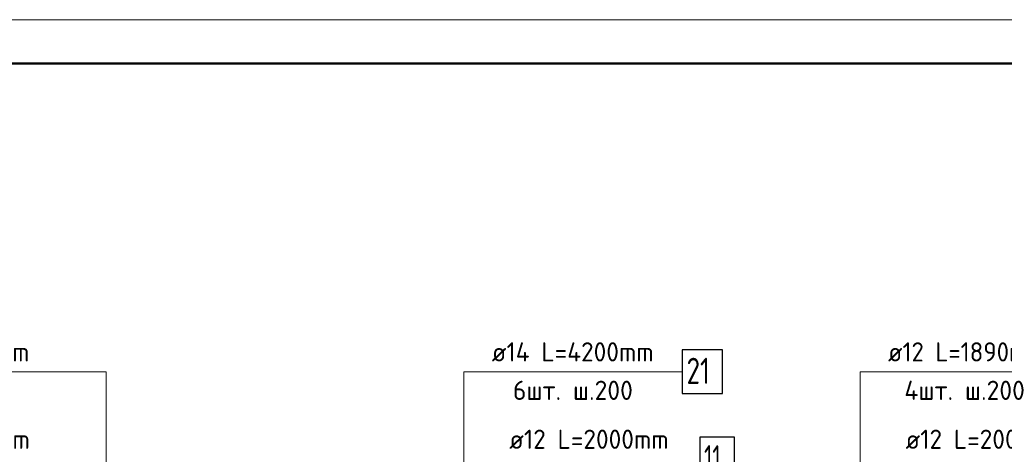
# Model space of a CAD drawing. Header units: millimetres. Extents: x 40580 to 1930067, y -240640 to 81020.
# Tile 88 of 256: x 405850 to 417118, y -203095 to -198119. Entities that reach past the tile are written whole.
import ezdxf

# ---------------------------------------------------------------- set-up
doc = ezdxf.new("R2010")
doc.units = ezdxf.units.MM
for name, color, linetype, lineweight in [('Standard', 7, 'Continuous', 25), ('ДОП Верх по Х', 7, 'Continuous', 25), ('Позиционная метка номер позиции', 7, 'Continuous', 13)]:
    doc.layers.add(name, color=color, linetype=linetype, lineweight=lineweight)
doc.styles.add('ISOCPEUR', font='isocpeur.ttf')

msp = doc.modelspace()

# ---------------------------------------------------------------- linework, layer by layer
at = {"layer": 'Standard', "color": 7, "linetype": 'Continuous', "lineweight": 13, "transparency": 33554687}
msp.add_lwpolyline([(393301.9, -240119.4), (452701.9, -240119.4), (452701.9, -198119.4), (393301.9, -198119.4), (393301.9, -240119.4)], close=True, dxfattribs=at)
at = {"layer": 'Standard', "color": 7, "linetype": 'Continuous', "lineweight": 50, "transparency": 33554687}
msp.add_lwpolyline([(395301.9, -198619.4), (452201.9, -198619.4), (452201.9, -239619.4), (395301.9, -239619.4), (395301.9, -198619.4)], close=True, dxfattribs=at)
at = {"layer": 'ДОП Верх по Х', "color": 7, "linetype": 'Continuous', "lineweight": 13, "transparency": 33554687}
for p, q in [((404166.5, -202149.4), (406208.5, -202149.4)), ((411231.9, -202149.4), (413361.9, -202149.4)), ((415766.9, -202149.4), (417808.9, -202149.4))]:
    msp.add_line(p, q, dxfattribs=at)
at = {"layer": 'ДОП Верх по Х', "color": 7, "linetype": 'Continuous', "lineweight": 25, "transparency": 33554687}
for points in [[(413431.9, -202399.4), (413891.9, -202399.4), (413891.9, -201899.4), (413431.9, -201899.4), (413431.9, -202399.4)], [(413631.9, -203399.4), (414031.9, -203399.4), (414031.9, -202899.4), (413631.9, -202899.4), (413631.9, -203399.4)]]:
    msp.add_lwpolyline(points, dxfattribs=at)
at = {"layer": 'Позиционная метка номер позиции', "color": 7, "linetype": 'Continuous', "lineweight": 13, "transparency": 33554687}
for points in [[(407362.9, -205119.4), (406839.7, -204596.2), (406839.7, -202149.4), (404008.5, -202149.4)], [(411261.9, -206319.4), (410931.9, -205989.4), (410931.9, -202149.4), (413431.9, -202149.4)], [(415136.9, -205119.4), (415466.9, -204789.4), (415466.9, -202149.4), (417966.9, -202149.4)]]:
    msp.add_lwpolyline(points, dxfattribs=at)

# ---------------------------------------------------------------- texts
at = {"layer": 'ДОП Верх по Х', "color": 7, "linetype": 'Continuous', "lineweight": 13, "transparency": 33554687, "attachment_point": 7, "style": 'ISOCPEUR'}
for s, insert, char_height, width in [('\\W0.94;ø12 L=1890mm ', (404186.6, -202032.1), 220, 2104.383), ('\\W0.96;ø14 L=4200mm ', (411251.9, -202032.1), 220, 2194.693), ('\\W0.94;ø12 L=1890mm ', (415786.9, -202032.1), 220, 2104.383), ('\\W0.75;21', (413481.9, -202289.4), 300, 472.272), ('\\W0.97;4шт. ш.200 ', (404373.5, -202472.1), 220, 1734.412), ('\\W0.97;6шт. ш.200 ', (411493.9, -202472.1), 220, 1712.324), ('\\W0.97;4шт. ш.200 ', (415973.9, -202472.1), 220, 1734.412), ('{\\W0.9600;ø12 L=2000mm }', (404142.6, -203032.1), 220, 2150.516), ('{\\W0.9600;ø12 L=2000mm }', (411451.9, -203032.1), 220, 2150.516), ('{\\W0.9600;ø12 L=2000mm }', (415986.9, -203032.1), 220, 2150.523), ('\\W0.63;11', (413681.9, -203289.4), 300, 393.75)]:
    msp.add_mtext(s, dxfattribs=dict(at, insert=insert, char_height=char_height, width=width))

doc.saveas('drawing.dxf')
